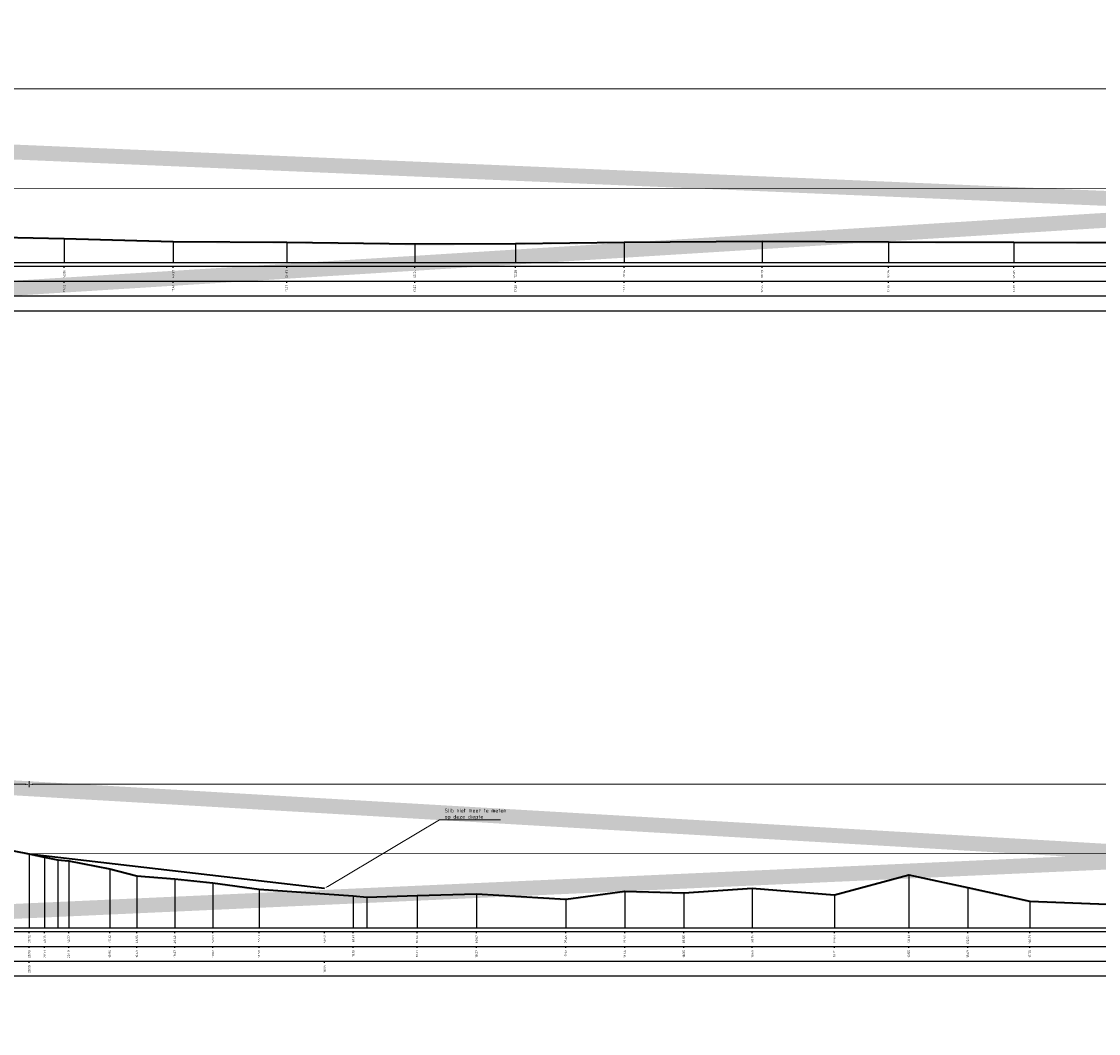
# Model space of a CAD drawing. Header units: metres. Extents: x 173015 to 189682, y 346605 to 348504.
# Tile 125 of 212: x 188919 to 188991, y 348146 to 348214. Entities that reach past the tile are written whole.
import ezdxf
from ezdxf import colors
from ezdxf.entities.mleader import LeaderData, LeaderLine
from ezdxf.enums import TextEntityAlignment as Align
from ezdxf.math import Vec2, Vec3

# ---------------------------------------------------------------- set-up
doc = ezdxf.new("R2010")
doc.units = ezdxf.units.M
doc.header["$PDMODE"] = 35
doc.header["$PDSIZE"] = 0.075
for name, color, linetype, lineweight in [('B-ME-OB-WATERLIJN-G', 150, 'Continuous', 18), ('X-ME-AL-PROFIEL_HUIDIG MAAIVELD-GD', 252, 'Continuous', 0), ('X-XX-AL-DETAIL1-M', 7, 'Continuous', 18), ('X-XX-AL-DETAIL1-M-B', 252, 'Continuous', 18), ('X-XX-AL-DWARSPROFIEL_PROFIELLIJN BOVENKANT SLIB-GD', 42, 'Continuous', 35), ('X-XX-AL-DWARSPROFIEL_PROFIELLIJN MAAIVELD-GD', 8, 'Continuous', 35), ('X-XX-AL-HULPGEOMETRIE-G', 50, 'Continuous', 25)]:
    doc.layers.add(name, color=color, linetype=linetype, lineweight=lineweight)
doc.layers.add('X-ME-AL-PROFIELRASTER-S', color=7, linetype='Continuous')
doc.styles.add('NLCS-ISO-ANNOTATIVE-T18', font='NLCS-ISO.ttf', dxfattribs={"height": 1.8})
doc.styles.add('NLCS-ISO-M100-T25', font='NLCS-ISO.ttf', dxfattribs={"height": 0.25})
doc.dimstyles.new('NLCS-M100-T25-PIJL_L3_H2', dxfattribs={"dimscale": 0.1, "dimtxt": 2.5, "dimasz": 2.5, "dimexe": 2, "dimexo": 2, "dimgap": 0.7, "dimtad": 1, "dimdec": 3, "dimzin": 0, "dimdsep": 46, "dimtxsty": 'NLCS-ISO-M100-T25', "dimcen": 0, "dimdle": 2, "dimclrd": 256, "dimclre": 256, "dimclrt": 256, "dimazin": 0, "dimtfac": 1, "dimtdec": 3, "dimtofl": 0, "dimtmove": 0, "dimatfit": 3, "dimfxl": 2, "dimfxlon": 1, "dimtfillclr": 256, "dimtolj": 1, "dimtzin": 0, "dimlwd": -1, "dimlwe": -1, "dimarcsym": 0})

# ---------------------------------------------------------------- blocks, each defined once
blk = doc.blocks.new('SAL-PROFIELRASTER_BALK_EIND1-D')
at = {"color": 0, "linetype": 'ByBlock', "lineweight": -2, "flags": 128}
for points in [[(0, 0), (1, 0)], [(0, -2.5), (1, -2.5)], [(0, -12.5), (1, -12.5)]]:
    blk.add_lwpolyline(points, dxfattribs=at)
blk = doc.blocks.new('SAL-PROFIELRASTER_BALK_EIND2-D')
at = {"color": 0, "linetype": 'ByBlock', "lineweight": -2}
blk.add_line((1, -12.5), (0, -12.5), dxfattribs=at)
blk = doc.blocks.new('SAL-PROFIELRASTER_AANHAAL-D')
at = {"color": 9, "linetype": 'ByBlock', "lineweight": -2, "flags": 128}
blk.add_lwpolyline([(0, 1), (0, 0)], dxfattribs=at)
blk = doc.blocks.new('SAL-PROFIELRASTER_BALK_DATA-D')
at = {"color": 0, "linetype": 'ByBlock', "lineweight": -2}
blk.add_lwpolyline([(0, -3.5), (0, -2.5)], dxfattribs=at)
at = {"color": 0, "linetype": 'ByBlock', "lineweight": -2, "style": 'NLCS-ISO-ANNOTATIVE-T18'}
blk.add_attdef('GETAL', text='', height=1.5, rotation=90, dxfattribs=at).set_placement((0.75, -5), align=Align.RIGHT)
blk = doc.blocks.new('*D109')
at = {"layer": 'Defpoints', "color": 0, "transparency": 16777216}
for p in [(188900.137, 348162.413), (188900.137, 348150.063), (188919.479, 348150.063)]:
    blk.add_point(p, dxfattribs=at)
at = {"layer": 'X-XX-AL-DETAIL1-M-B', "transparency": 16777216}
for p, q in [((188900.137, 348162.213), (188900.137, 348162.613)), ((188919.479, 348162.213), (188919.479, 348162.613)), ((188919.229, 348162.413), (188900.387, 348162.413))]:
    blk.add_line(p, q, dxfattribs=at)
for points in [[(188900.387, 348162.454), (188900.387, 348162.371), (188900.137, 348162.413)], [(188919.229, 348162.454), (188919.229, 348162.371), (188919.479, 348162.413)]]:
    blk.add_solid(points, dxfattribs=at)
at = {"layer": 'X-XX-AL-DETAIL1-M-B', "transparency": 16777216, "insert": (188909.808, 348162.645), "char_height": 0.25, "attachment_point": 5, "style": 'NLCS-ISO-M100-T25'}
blk.add_mtext('\\A1;Ruigte', dxfattribs=at)
blk = doc.blocks.new('*D110')
at = {"layer": 'Defpoints', "color": 0, "transparency": 16777216}
for p in [(188919.479, 348162.413), (188919.479, 348150.063), (189179.313, 348150.063)]:
    blk.add_point(p, dxfattribs=at)
at = {"layer": 'X-XX-AL-DETAIL1-M-B', "transparency": 16777216}
for p, q in [((188919.479, 348162.213), (188919.479, 348162.613)), ((189179.313, 348162.213), (189179.313, 348162.613)), ((189179.063, 348162.413), (188919.729, 348162.413))]:
    blk.add_line(p, q, dxfattribs=at)
for points in [[(188919.729, 348162.454), (188919.729, 348162.371), (188919.479, 348162.413)], [(189179.063, 348162.454), (189179.063, 348162.371), (189179.313, 348162.413)]]:
    blk.add_solid(points, dxfattribs=at)
at = {"layer": 'X-XX-AL-DETAIL1-M-B', "transparency": 16777216, "insert": (189049.396, 348162.608), "char_height": 0.25, "attachment_point": 5, "style": 'NLCS-ISO-M100-T25'}
blk.add_mtext('\\A1;Waterbodem', dxfattribs=at)
blk = doc.blocks.new('*D119')
at = {"layer": 'Defpoints', "color": 0, "transparency": 16777216}
for p in [(188883.705, 348208.997), (188883.705, 348195.633), (189174.999, 348195.633)]:
    blk.add_point(p, dxfattribs=at)
at = {"layer": 'X-XX-AL-DETAIL1-M-B', "transparency": 16777216}
for p, q in [((188883.705, 348208.797), (188883.705, 348209.197)), ((189174.749, 348208.997), (188883.955, 348208.997)), ((189174.999, 348208.797), (189174.999, 348209.197))]:
    blk.add_line(p, q, dxfattribs=at)
for points in [[(188883.955, 348209.039), (188883.955, 348208.955), (188883.705, 348208.997)], [(189174.749, 348209.039), (189174.749, 348208.955), (189174.999, 348208.997)]]:
    blk.add_solid(points, dxfattribs=at)
at = {"layer": 'X-XX-AL-DETAIL1-M-B', "transparency": 16777216, "insert": (189029.352, 348209.192), "char_height": 0.25, "attachment_point": 5, "style": 'NLCS-ISO-M100-T25'}
blk.add_mtext('\\A1;Waterbodem', dxfattribs=at)

msp = doc.modelspace()

# ---------------------------------------------------------------- hatches: boundary and pattern name
at = {"layer": 'X-ME-AL-PROFIEL_HUIDIG MAAIVELD-GD'}
h = msp.add_hatch(dxfattribs=at)
h.set_pattern_fill('AGR-MAAIVELD', color=256, scale=0.05, pattern_type=2)
h.set_pattern_definition([(45, (2148.6411, 384.86115), (-0.25000007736, 0.25000007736), []), (45, (2148.60538, 384.89686), (0, 0.50000015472), [0.3535535, -0.3535535]), (45, (2148.56966, 384.93257), (0, 0.50000015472), [0.3535535, -0.3535535]), (45, (2148.53345, 384.9688), (0, 0.50000015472), [0.3535535, -0.3535535]), (45, (2148.49824, 385.004), (0, 0.50000015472), [0.3535535, -0.3535535]), (45, (2148.46252, 385.0397), (0, 0.50000015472), [0.3535535, -0.3535535]), (45, (2148.4268, 385.07543), (0, 0.50000015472), [0.3535535, -0.3535535]), (315, (2148.6411, 384.86115), (0.25000007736, 0.25000007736), []), (315, (2148.6768, 384.89686), (0.50000015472, -1e-16), [0.3535535, -0.3535535]), (315, (2148.71252, 384.93257), (0.50000015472, -1e-16), [0.3535535, -0.3535535]), (315, (2148.74874, 384.9688), (0.50000015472, -1e-16), [0.3535535, -0.3535535]), (315, (2148.78395, 385.004), (0.50000015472, -1e-16), [0.3535535, -0.3535535]), (315, (2148.81966, 385.0397), (0.50000015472, -1e-16), [0.3535535, -0.3535535]), (315, (2148.85538, 385.07543), (0.50000015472, -1e-16), [0.3535535, -0.3535535])])
h.paths.add_polyline_path([(189187.351, 348204.0426), (189185.608, 348203.8806), (189183.52, 348203.8566), (189181.5251, 348203.3756), (189176.5323, 348202.8026), (189175.3911, 348202.3726), (189174.9988, 348202.3026), (189173.1987, 348201.6046), (189171.9617, 348201.5696), (189171.0594, 348201.2976), (189168.412, 348201.0166), (189164.3595, 348200.6956), (189156.8903, 348199.4716), (189148.6657, 348198.9966), (189140.7521, 348198.9526), (189132.529, 348198.8536), (189124.7395, 348198.8036), (189117.4609, 348198.8176), (189109.3134, 348198.7536), (189102.2768, 348198.9896), (189096.2067, 348199.0846), (189093.4125, 348199.3366), (189073.0917, 348198.9926), (189065.7583, 348198.9866), (189055.8814, 348198.9546), (189046.5306, 348198.7996), (189037.9982, 348198.7986), (189032.5845, 348198.6496), (189021.6908, 348198.8556), (189012.0315, 348198.7186), (189002.5701, 348198.7946), (188994.1687, 348198.7066), (188985.4058, 348198.7206), (188976.9965, 348198.7456), (188968.5419, 348198.8006), (188959.2998, 348198.7306), (188952.0381, 348198.6386), (188945.2954, 348198.6156), (188936.7235, 348198.7306), (188929.1265, 348198.7756), (188921.8171, 348198.9806), (188915.5755, 348199.1066), (188910.4188, 348199.1886), (188904.5985, 348200.0146), (188899.8784, 348200.7716), (188896.8482, 348201.1616), (188894.1315, 348200.8966), (188892.6492, 348201.1696), (188890.311, 348201.2436), (188888.0989, 348201.4566), (188886.5537, 348201.8306), (188885.1832, 348201.9036), (188883.7049, 348202.3316), (188882.9421, 348202.5876), (188881.063, 348203.1126), (188879.7566, 348203.4576), (188879.7566, 348203.3576), (188881.063, 348203.0126), (188882.9421, 348202.4876), (188883.7049, 348202.2316), (188885.1832, 348201.8036), (188886.5537, 348201.7306), (188888.0989, 348201.3566), (188890.311, 348201.1436), (188892.6492, 348201.0696), (188894.1315, 348200.7966), (188896.8482, 348201.0616), (188899.8784, 348200.6716), (188904.5985, 348199.9146), (188910.4188, 348199.0886), (188915.5755, 348199.0066), (188921.8171, 348198.8806), (188929.1265, 348198.6756), (188936.7235, 348198.6306), (188945.2954, 348198.5156), (188952.0381, 348198.5386), (188959.2998, 348198.6306), (188968.5419, 348198.7006), (188976.9965, 348198.6456), (188985.4058, 348198.6206), (188994.1687, 348198.6066), (189002.5701, 348198.6946), (189012.0315, 348198.6186), (189021.6908, 348198.7556), (189032.5845, 348198.5496), (189037.9982, 348198.6986), (189046.5306, 348198.6996), (189055.8814, 348198.8546), (189065.7583, 348198.8866), (189073.0917, 348198.8926), (189093.4125, 348199.2366), (189096.2067, 348198.9846), (189102.2768, 348198.8896), (189109.3134, 348198.6536), (189117.4609, 348198.7176), (189124.7395, 348198.7036), (189132.529, 348198.7536), (189140.7521, 348198.8526), (189148.6657, 348198.8966), (189156.8903, 348199.3716), (189164.3595, 348200.5956), (189168.412, 348200.9166), (189171.0594, 348201.1976), (189171.9617, 348201.4696), (189173.1987, 348201.5046), (189174.9988, 348202.2026), (189175.3911, 348202.2726), (189176.5323, 348202.7026), (189181.5251, 348203.2756), (189183.52, 348203.7566), (189185.608, 348203.7806), (189187.351, 348203.9426)])
h = msp.add_hatch(dxfattribs=at)
h.set_pattern_fill('AGR-MAAIVELD', color=256, scale=0.05, pattern_type=2)
h.set_pattern_definition([(45, (2148.6411, 458.9664), (-0.25000007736, 0.25000007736), []), (45, (2148.60538, 459.0021), (0, 0.50000015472), [0.3535535, -0.3535535]), (45, (2148.56966, 459.0378), (0, 0.50000015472), [0.3535535, -0.3535535]), (45, (2148.53345, 459.07403), (0, 0.50000015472), [0.3535535, -0.3535535]), (45, (2148.49824, 459.10924), (0, 0.50000015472), [0.3535535, -0.3535535]), (45, (2148.46252, 459.14496), (0, 0.50000015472), [0.3535535, -0.3535535]), (45, (2148.4268, 459.18067), (0, 0.50000015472), [0.3535535, -0.3535535]), (315, (2148.6411, 458.9664), (0.25000007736, 0.25000007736), []), (315, (2148.6768, 459.0021), (0.50000015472, -1e-16), [0.3535535, -0.3535535]), (315, (2148.71252, 459.0378), (0.50000015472, -1e-16), [0.3535535, -0.3535535]), (315, (2148.74874, 459.07403), (0.50000015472, -1e-16), [0.3535535, -0.3535535]), (315, (2148.78395, 459.10924), (0.50000015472, -1e-16), [0.3535535, -0.3535535]), (315, (2148.81966, 459.14496), (0.50000015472, -1e-16), [0.3535535, -0.3535535]), (315, (2148.85538, 459.18067), (0.50000015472, -1e-16), [0.3535535, -0.3535535])])
h.paths.add_polyline_path([(189183.318, 348158.4589), (189180.7908, 348158.0529), (189179.3134, 348157.7969), (189178.554, 348157.2949), (189176.9787, 348156.6069), (189176.331, 348156.6599), (189173.343, 348156.4189), (189170.6573, 348156.2799), (189167.2444, 348155.8599), (189162.6388, 348155.0949), (189157.8067, 348154.5289), (189151.0721, 348154.2859), (189146.3982, 348154.1819), (189140.1995, 348154.0209), (189133.6779, 348153.9729), (189127.7097, 348154.0149), (189121.2163, 348154.0529), (189117.196, 348154.0069), (189112.8979, 348154.0039), (189105.6255, 348153.9559), (189080.1283, 348153.9379), (189073.9876, 348153.8799), (189067.0624, 348153.8859), (189059.7571, 348153.9299), (189054.6941, 348153.9079), (189048.2036, 348153.9059), (189041.6728, 348154.0369), (189035.7455, 348154.0709), (189031.0579, 348154.1809), (189024.7595, 348154.0839), (189019.6562, 348153.9819), (189015.4735, 348154.3509), (189010.8459, 348154.6349), (189005.98, 348154.4059), (189002.0327, 348154.2869), (188997.5515, 348154.3099), (188991.677, 348154.3909), (188986.4681, 348154.5819), (188982.3122, 348155.4959), (188978.3707, 348156.3559), (188973.3827, 348155.0119), (188967.8873, 348155.4639), (188963.3077, 348155.1479), (188959.3449, 348155.2449), (188955.4132, 348154.7209), (188949.4255, 348155.0669), (188945.4427, 348154.9689), (188942.0742, 348154.8579), (188941.1703, 348154.9519), (188939.2585, 348155.0826), (188934.8658, 348155.3829), (188931.785, 348155.8169), (188929.233, 348156.0709), (188926.6904, 348156.2869), (188924.8775, 348156.7579), (188922.1299, 348157.2929), (188921.4003, 348157.3589), (188920.5139, 348157.5329), (188919.479, 348157.7519), (188918.4567, 348157.9599), (188916.7288, 348158.1369), (188915.0039, 348158.2279), (188913.5119, 348158.2829), (188911.5978, 348158.5469), (188909.7634, 348158.7729), (188908.2229, 348158.7279), (188906.7754, 348158.8269), (188905.6218, 348159.3539), (188904.2321, 348159.4349), (188902.8818, 348159.9639), (188901.1893, 348160.3109), (188900.5146, 348160.5839), (188899.4864, 348160.6189), (188897.9197, 348160.6109), (188895.9113, 348160.5649), (188895.4734, 348160.4969), (188894.6905, 348160.4249), (188893.2323, 348160.1969), (188892.2816, 348159.9689), (188890.3272, 348159.5959), (188888.6867, 348159.3739), (188887.0067, 348159.1769), (188885.08, 348158.8919), (188883.7011, 348158.5819), (188882.8409, 348158.2499), (188881.9484, 348157.9689), (188881.4803, 348157.8279), (188880.494, 348157.5179), (188879.7566, 348157.2729), (188879.7566, 348157.1729), (188880.494, 348157.4179), (188881.4803, 348157.7279), (188881.9484, 348157.8689), (188882.8409, 348158.1499), (188883.7011, 348158.4819), (188885.08, 348158.7919), (188887.0067, 348159.0769), (188888.6867, 348159.2739), (188890.3272, 348159.4959), (188892.2816, 348159.8689), (188893.2323, 348160.0969), (188894.6905, 348160.3249), (188895.4734, 348160.3969), (188895.9113, 348160.4649), (188897.9197, 348160.5109), (188899.4864, 348160.5189), (188900.5146, 348160.4839), (188901.1893, 348160.2109), (188902.8818, 348159.8639), (188904.2321, 348159.3349), (188905.6218, 348159.2539), (188906.7754, 348158.7269), (188908.2229, 348158.6279), (188909.7634, 348158.6729), (188911.5978, 348158.4469), (188913.5119, 348158.1829), (188915.0039, 348158.1279), (188916.7288, 348158.0369), (188918.4567, 348157.8599), (188919.479, 348157.6519), (188920.5139, 348157.4329), (188921.4003, 348157.2589), (188922.1299, 348157.1929), (188924.8775, 348156.6579), (188926.6904, 348156.1869), (188929.233, 348155.9709), (188931.785, 348155.7169), (188934.8658, 348155.2829), (188939.2585, 348154.9826), (188941.1703, 348154.8519), (188942.0742, 348154.7579), (188945.4427, 348154.8689), (188949.4255, 348154.9669), (188955.4132, 348154.6209), (188959.3449, 348155.1449), (188963.3077, 348155.0479), (188967.8873, 348155.3639), (188973.3827, 348154.9119), (188978.3707, 348156.2559), (188982.3122, 348155.3959), (188986.4681, 348154.4819), (188991.677, 348154.2909), (188997.5515, 348154.2099), (189002.0327, 348154.1869), (189005.98, 348154.3059), (189010.8459, 348154.5349), (189015.4735, 348154.2509), (189019.6562, 348153.8819), (189024.7595, 348153.9839), (189031.0579, 348154.0809), (189035.7455, 348153.9709), (189041.6728, 348153.9369), (189048.2036, 348153.8059), (189054.6941, 348153.8079), (189059.7571, 348153.8299), (189067.0624, 348153.7859), (189073.9876, 348153.7799), (189080.1283, 348153.8379), (189105.6255, 348153.8559), (189112.8979, 348153.9039), (189117.196, 348153.9069), (189121.2163, 348153.9529), (189127.7097, 348153.9149), (189133.6779, 348153.8729), (189140.1995, 348153.9209), (189146.3982, 348154.0819), (189151.0721, 348154.1859), (189157.8067, 348154.4289), (189162.6388, 348154.9949), (189167.2444, 348155.7599), (189170.6573, 348156.1799), (189173.343, 348156.3189), (189176.331, 348156.5599), (189176.9787, 348156.5069), (189178.554, 348157.1949), (189179.3134, 348157.6969), (189180.7908, 348157.9529), (189183.318, 348158.3589)])

# ---------------------------------------------------------------- linework, layer by layer
at = {"layer": 'B-ME-OB-WATERLIJN-G'}
for points in [[(188883.7049, 348202.3316), (189174.9988, 348202.3026)], [(188919.479, 348157.7519), (189179.3134, 348157.7969)]]:
    msp.add_lwpolyline(points, dxfattribs=at)
at = {"layer": 'X-XX-AL-DWARSPROFIEL_PROFIELLIJN BOVENKANT SLIB-GD'}
msp.add_lwpolyline([(188919.479, 348157.7519), (188939.2585, 348155.4479)], dxfattribs=at)
at = {"layer": 'X-XX-AL-DWARSPROFIEL_PROFIELLIJN MAAIVELD-GD'}
for points in [[(188915.5755, 348199.1066), (188921.8171, 348198.9806), (188929.1265, 348198.7756), (188936.7235, 348198.7306), (188945.2954, 348198.6156), (188952.0381, 348198.6386), (188959.2998, 348198.7306), (188968.5419, 348198.8006), (188976.9965, 348198.7456), (188985.4058, 348198.7206), (188994.1687, 348198.7066)], [(188918.4567, 348157.9599), (188919.479, 348157.7519), (188920.5139, 348157.5329), (188921.4003, 348157.3589), (188922.1299, 348157.2929), (188924.8775, 348156.7579), (188926.6904, 348156.2869), (188929.233, 348156.0709), (188931.785, 348155.8169), (188934.8658, 348155.3829), (188939.2585, 348155.0826), (188941.1703, 348154.9519), (188942.0742, 348154.8579), (188945.4427, 348154.9689), (188949.4255, 348155.0669), (188955.4132, 348154.7209), (188959.3449, 348155.2449), (188963.3077, 348155.1479), (188967.8873, 348155.4639), (188973.3827, 348155.0119), (188978.3707, 348156.3559), (188982.3122, 348155.4959), (188986.4681, 348154.5819), (188991.677, 348154.3909)]]:
    msp.add_lwpolyline(points, dxfattribs=at)
at = {"layer": 'X-XX-AL-HULPGEOMETRIE-G', "const_width": 1}
for points in [[(188875.0877, 348192.9425), (189196.9339, 348212.9717), (189196.7139, 348192.9425), (188874.6994, 348206.6222)], [(188866.3278, 348151.5468), (189192.7531, 348166.2821), (189192.5331, 348146.2529), (188865.9395, 348165.2265)]]:
    msp.add_lwpolyline(points, dxfattribs=at)

# ---------------------------------------------------------------- block references
at = {"layer": 'X-ME-AL-PROFIELRASTER-S'}
for p, yscale in [((188921.8171, 348197.3626), 1.617999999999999), ((188929.1265, 348197.3626), 1.413), ((188936.7235, 348197.3626), 1.367999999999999), ((188945.2954, 348197.3626), 1.253), ((188952.0381, 348197.3626), 1.276), ((188959.2998, 348197.3626), 1.367999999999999), ((188968.5419, 348197.3626), 1.437999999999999), ((188976.9965, 348197.3626), 1.382999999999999), ((188985.4058, 348197.3626), 1.358000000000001), ((188919.479, 348152.8019), 4.949999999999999), ((188919.479, 348152.8019), 4.949999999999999), ((188919.479, 348152.8019), 4.949999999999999), ((188919.479, 348152.8019), 4.949999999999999), ((188919.479, 348152.8019), 4.949999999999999), ((188920.5139, 348152.8019), 4.731000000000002), ((188921.4003, 348152.8019), 4.556999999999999), ((188922.1299, 348152.8019), 4.491), ((188924.8775, 348152.8019), 3.956), ((188926.6904, 348152.8019), 3.484999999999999), ((188929.233, 348152.8019), 3.268999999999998), ((188978.3707, 348152.8019), 3.553999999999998), ((188931.785, 348152.8019), 3.015000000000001), ((188934.8658, 348152.8019), 2.581), ((188967.8873, 348152.8019), 2.661999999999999), ((188982.3122, 348152.8019), 2.693999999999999), ((188941.1703, 348152.8019), 2.149999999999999), ((188942.0742, 348152.8019), 2.056000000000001), ((188945.4427, 348152.8019), 2.167000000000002), ((188949.4255, 348152.8019), 2.265000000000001), ((188955.4132, 348152.8019), 1.919), ((188959.3449, 348152.8019), 2.443000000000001), ((188963.3077, 348152.8019), 2.346), ((188973.3827, 348152.8019), 2.210000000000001), ((188986.4681, 348152.8019), 1.780000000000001)]:
    msp.add_blockref('SAL-PROFIELRASTER_AANHAAL-D', p, dxfattribs=dict(at, yscale=yscale))
at = {"layer": 'X-ME-AL-PROFIELRASTER-S', "yscale": 0.1}
for name, p, xscale, zscale in [('SAL-PROFIELRASTER_BALK_EIND1-D', (188879.7566, 348197.3626), 308.8443839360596, 308.8443839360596), ('SAL-PROFIELRASTER_BALK_EIND2-D', (188879.7566, 348196.3626), 308.8443839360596, 308.8443839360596), ('SAL-PROFIELRASTER_BALK_EIND2-D', (188879.7162, 348195.3626), 308.8848547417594, 308.8848547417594), ('SAL-PROFIELRASTER_BALK_EIND1-D', (188879.7566, 348152.8019), 304.8113522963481, 304.8113522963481), ('SAL-PROFIELRASTER_BALK_EIND2-D', (188879.7566, 348151.8019), 304.8113522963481, 304.8113522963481), ('SAL-PROFIELRASTER_BALK_EIND2-D', (188879.7566, 348150.8019), 304.8113522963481, 304.8113522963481)]:
    msp.add_blockref(name, p, dxfattribs=dict(at, xscale=xscale, zscale=zscale))
at = {"layer": 'X-ME-AL-PROFIELRASTER-S', "xscale": 0.1, "yscale": 0.1, "zscale": 0.1}
for p, values in [((188921.8171, 348197.3626), {'GETAL': '42.06'}), ((188929.1265, 348197.3626), {'GETAL': '49.37'}), ((188936.7235, 348197.3626), {'GETAL': '56.97'}), ((188945.2954, 348197.3626), {'GETAL': '65.54'}), ((188952.0381, 348197.3626), {'GETAL': '72.28'}), ((188959.2998, 348197.3626), {'GETAL': '79.54'}), ((188968.5419, 348197.3626), {'GETAL': '88.79'}), ((188976.9965, 348197.3626), {'GETAL': '97.24'}), ((188985.4058, 348197.3626), {'GETAL': '105.65'}), ((188921.8171, 348196.3626), {'GETAL': '17.62'}), ((188929.1265, 348196.3626), {'GETAL': '17.41'}), ((188936.7235, 348196.3626), {'GETAL': '17.37'}), ((188945.2954, 348196.3626), {'GETAL': '17.25'}), ((188952.0381, 348196.3626), {'GETAL': '17.28'}), ((188959.2998, 348196.3626), {'GETAL': '17.37'}), ((188968.5419, 348196.3626), {'GETAL': '17.44'}), ((188976.9965, 348196.3626), {'GETAL': '17.38'}), ((188985.4058, 348196.3626), {'GETAL': '17.36'}), ((188919.479, 348152.8019), {'GETAL': '39.72'}), ((188920.5139, 348152.8019), {'GETAL': '40.76'}), ((188922.1299, 348152.8019), {'GETAL': '42.37'}), ((188924.8775, 348152.8019), {'GETAL': '45.12'}), ((188926.6904, 348152.8019), {'GETAL': '46.93'}), ((188929.233, 348152.8019), {'GETAL': '49.48'}), ((188931.785, 348152.8019), {'GETAL': '52.03'}), ((188934.8658, 348152.8019), {'GETAL': '55.11'}), ((188939.2585, 348152.8019), {'GETAL': '59.50'}), ((188941.1703, 348152.8019), {'GETAL': '61.41'}), ((188945.4427, 348152.8019), {'GETAL': '65.69'}), ((188949.4255, 348152.8019), {'GETAL': '69.67'}), ((188955.4132, 348152.8019), {'GETAL': '75.66'}), ((188959.3449, 348152.8019), {'GETAL': '79.59'}), ((188963.3077, 348152.8019), {'GETAL': '83.55'}), ((188967.8873, 348152.8019), {'GETAL': '88.13'}), ((188973.3827, 348152.8019), {'GETAL': '93.63'}), ((188978.3707, 348152.8019), {'GETAL': '98.61'}), ((188982.3122, 348152.8019), {'GETAL': '102.56'}), ((188986.4681, 348152.8019), {'GETAL': '106.71'}), ((188919.479, 348151.8019), {'GETAL': '20.95'}), ((188920.5139, 348151.8019), {'GETAL': '20.73'}), ((188922.1299, 348151.8019), {'GETAL': '20.49'}), ((188924.8775, 348151.8019), {'GETAL': '19.96'}), ((188926.6904, 348151.8019), {'GETAL': '19.49'}), ((188929.233, 348151.8019), {'GETAL': '19.27'}), ((188931.785, 348151.8019), {'GETAL': '19.02'}), ((188934.8658, 348151.8019), {'GETAL': '18.58'}), ((188941.1703, 348151.8019), {'GETAL': '18.15'}), ((188945.4427, 348151.8019), {'GETAL': '18.17'}), ((188949.4255, 348151.8019), {'GETAL': '18.27'}), ((188955.4132, 348151.8019), {'GETAL': '17.92'}), ((188959.3449, 348151.8019), {'GETAL': '18.44'}), ((188963.3077, 348151.8019), {'GETAL': '18.35'}), ((188967.8873, 348151.8019), {'GETAL': '18.66'}), ((188973.3827, 348151.8019), {'GETAL': '18.21'}), ((188978.3707, 348151.8019), {'GETAL': '19.55'}), ((188982.3122, 348151.8019), {'GETAL': '18.69'}), ((188986.4681, 348151.8019), {'GETAL': '17.78'}), ((188919.479, 348150.8019), {'GETAL': '20.95'}), ((188939.2585, 348150.8019), {'GETAL': '18.65'})]:
    msp.add_blockref('SAL-PROFIELRASTER_BALK_DATA-D', p, dxfattribs=at).add_auto_attribs(values)

# ---------------------------------------------------------------- dimensions: what is measured, and where the dimension line sits
at = {"layer": 'X-XX-AL-DETAIL1-M-B'}
for base, p1, p2, text, picture, middle in [((188883.7049, 348208.997), (189174.9988, 348195.6333), (188883.7049, 348195.6333), 'Waterbodem', '*D119', (189029.3519, 348208.997)), ((188900.1366, 348162.4126), (188919.479, 348150.0631), (188900.1366, 348150.0631), 'Ruigte', '*D109', (188909.8078, 348162.4126)), ((188919.479, 348162.4126), (189179.3134, 348150.0631), (188919.479, 348150.0631), 'Waterbodem', '*D110', (189049.3962, 348162.4126))]:
    dim = msp.add_linear_dim(base=base, p1=p1, p2=p2, text=text, dimstyle='NLCS-M100-T25-PIJL_L3_H2', dxfattribs=at)
    dim.commit()
    dim.dimension.update_dxf_attribs({"geometry": picture, "text_midpoint": middle, "dimtype": 160})

# ---------------------------------------------------------------- leaders
at = {"layer": 'X-XX-AL-DETAIL1-M', "color": 10}
ml = msp.add_multileader_mtext('Standard', dxfattribs=at)
ml.set_content('Slib niet meer te meten\\Pop deze diepte', color=10, style='NLCS-ISO-M100-T25')
ml.set_leader_properties(color=256, linetype='ByLayer', lineweight=-1)
ml.build(insert=Vec2(0, 0))
ml.multileader.update_dxf_attribs({"text_left_attachment_type": 5, "text_right_attachment_type": 5, "dogleg_length": 0.25, "arrow_head_size": 0.25})
ctx = ml.context
ctx.base_point, ctx.char_height, ctx.arrow_head_size, ctx.landing_gap_size, ctx.plane_origin = Vec3(188947.1978, 348160.038), 0.25, 0.25, 0.09, Vec3(188942.4517, 348155.4528)
ctx.left_attachment, ctx.right_attachment = 5, 5
notes = []
notes.append((ctx, [(1, (1, 1, 0), (188946.9478, 348160.038), (1, 0), 0.25, [(0, [(188939.2585, 348155.4479)], 0, [])])]))
ctx.mtext.insert, ctx.mtext.flow_direction = Vec3(188947.2878, 348160.7796), 5
for ctx, leaders in notes:
    for number, flags, end, landing, length, lines in leaders:
        leader = LeaderData()
        leader.index, (leader.has_last_leader_line, leader.has_dogleg_vector, leader.attachment_direction) = number, flags
        leader.last_leader_point, leader.dogleg_vector, leader.dogleg_length = Vec3(end), Vec3(landing), length
        for number, points, colour, breaks in lines:
            line = LeaderLine()
            line.index, line.vertices, line.color, line.breaks = number, Vec3.list(points), colors.encode_raw_color(colour), breaks
            leader.lines.append(line)
        ctx.leaders.append(leader)

doc.saveas('drawing.dxf')
